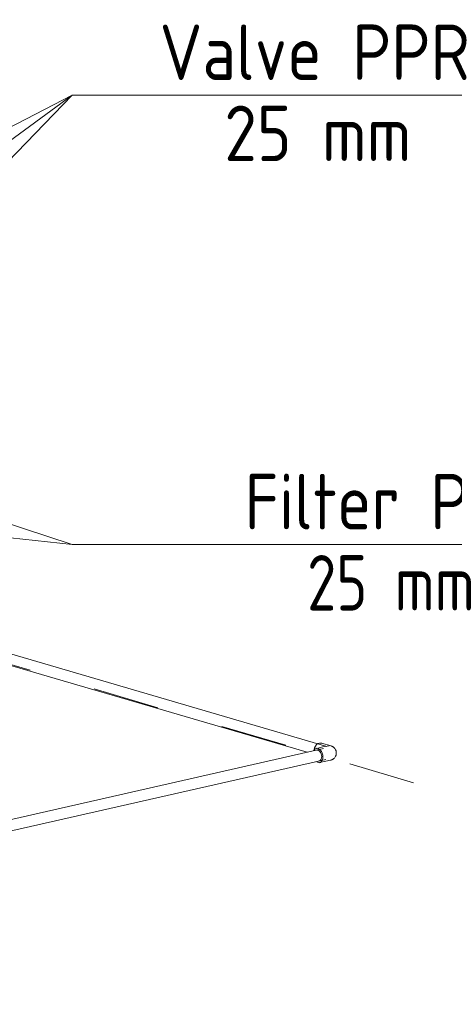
# Model space of a CAD drawing. Header units: millimetres. Extents: x 37081 to 77972, y -4495 to 22354.
# Tile 75 of 109: x 65290 to 66269, y 12915 to 15132. Entities that reach past the tile are written whole.
import ezdxf

# ---------------------------------------------------------------- set-up
doc = ezdxf.new("R2010")
doc.units = ezdxf.units.MM
doc.linetypes.add('ADSK_Скрыто', pattern=[300, 150, -150])
for name, color, linetype, lineweight in [('G-____-____-SYMB', 111, 'ADSK_Скрыто', 20), ('P-PIPE-____-IDEN', 2, 'Continuous', 20), ('P-PIPE-____-OTLN', 3, 'Continuous', 20)]:
    doc.layers.add(name, color=color, linetype=linetype, lineweight=lineweight)
doc.styles.add('GOST Common_1', font='GOST_Common.ttf', dxfattribs={"width": 0.9, "height": 125})

# ---------------------------------------------------------------- blocks, each defined once
blk = doc.blocks.new('ADSK_Полипропилен_Отвод - Универсальный-V155-_3D_ копия 2 копия 1')
at = {"layer": 'P-PIPE-____-OTLN', "color": 150}
for p, q in [((7362.2, 13496.7), (7340.4, 13503.1)), ((7349.7, 13496), (7329.1, 13491.3)), ((7336.4, 13459.2), (7361.2, 13464.8))]:
    blk.add_line(p, q, dxfattribs=at)
for points in [[(7323.5, 13486.3, 0), (7323.8, 13488.7, 0), (7325, 13492.8, 0), (7327, 13496.5, 0), (7329.6, 13499.7, 0), (7332.5, 13501.9, 0), (7335.8, 13503.2, 0), (7339, 13503.4, 0), (7341.5, 13502.7, 0)], [(7343.7, 13472, 0), (7343.3, 13476.3, 0), (7342.2, 13480.4, 0), (7340.5, 13484.3, 0), (7338.2, 13487.4, 0), (7335.6, 13489.8, 0), (7332.8, 13491.2, 0), (7330, 13491.5, 0), (7327.3, 13490.6, 0), (7325.1, 13488.8, 0), (7323.3, 13486, 0)], [(7330, 13487.4, 0), (7330.6, 13487.5, 0), (7332.8, 13487.3, 0)], [(7332.8, 13487.3, 0), (7334.9, 13486.3, 0), (7336.9, 13484.5, 0), (7338.6, 13482.1, 0), (7339.9, 13479.2, 0), (7340.7, 13476, 0), (7341, 13472.8, 0), (7340.7, 13469.8, 0), (7339.9, 13467.1, 0), (7338.6, 13465, 0), (7336.9, 13463.6, 0), (7334.9, 13463, 0)], [(7348.7, 13495.8, 0), (7353.1, 13496.6, 0), (7357.6, 13496.8, 0)], [(7362.2, 13496.7, 0), (7362.6, 13496.6, 0), (7362.9, 13496.5, 0), (7363.4, 13496.3, 0), (7363.8, 13496.1, 0), (7364.3, 13495.9, 0), (7364.9, 13495.7, 0), (7365.5, 13495.3, 0), (7366.1, 13495, 0), (7366.9, 13494.5, 0), (7367.7, 13493.9, 0), (7368.5, 13493.2, 0), (7369.5, 13492.3, 0), (7370.5, 13491.1, 0), (7371.5, 13489.7, 0), (7372.5, 13487.9, 0), (7373.3, 13485.8, 0), (7373.8, 13483.5, 0), (7374, 13481, 0), (7373.9, 13478.4, 0), (7373.3, 13476.1, 0), (7372.5, 13474, 0), (7371.6, 13472.2, 0), (7370.6, 13470.7, 0), (7369.6, 13469.6, 0), (7368.6, 13468.6, 0), (7367.7, 13467.9, 0), (7366.9, 13467.3, 0), (7366.2, 13466.8, 0), (7365.5, 13466.4, 0), (7364.9, 13466.1, 0), (7364.3, 13465.8, 0), (7363.8, 13465.6, 0), (7363.4, 13465.4, 0), (7363, 13465.3, 0), (7362.6, 13465.2, 0), (7362.2, 13465, 0), (7361.9, 13464.9, 0), (7361.6, 13464.9, 0), (7361.3, 13464.8, 0), (7361.2, 13464.8, 0)], [(7328.7, 13461.6, 0), (7330, 13460.7, 0), (7332.8, 13459.3, 0), (7335.6, 13459, 0), (7338.2, 13459.8, 0), (7340.5, 13461.7, 0), (7342.2, 13464.5, 0), (7343.3, 13468, 0), (7343.7, 13472, 0)]]:
    blk.add_polyline3d(points, dxfattribs=at)
blk = doc.blocks.new('ADSK_M_Арматура трубопроводов - ADSK_Наименование_Диаметр условный_15-1637255-_3D_ копия 2 копия 1')
at = {"layer": 'P-PIPE-____-IDEN'}
blk.add_line((6952.8, 14962.4), (7702.8, 14962.4), dxfattribs=at)

msp = doc.modelspace()

# ---------------------------------------------------------------- linework, layer by layer
at = {"layer": 'G-____-____-SYMB'}
msp.add_line((63730.2, 14131.7), (71871.2, 11744.1), dxfattribs=at)
at = {"layer": 'P-PIPE-____-IDEN'}
for p, q in [((64293.8, 14381.7), (65407.9, 14962.4)), ((64380.4, 14209.2), (65407.9, 14962.4)), ((64538.2, 14066.4), (65407.9, 14962.4)), ((65407.9, 14962.4), (65581.9, 14962.4)), ((65407.9, 14962.4), (65581.9, 14962.4)), ((65407.9, 14962.4), (65581.9, 14962.4)), ((64353, 14294.5), (65407.9, 13950.5)), ((64451.4, 14051.1), (65407.9, 13950.5)), ((65407.9, 13950.5), (65767.5, 13950.5)), ((65407.9, 13950.5), (65767.5, 13950.5))]:
    msp.add_line(p, q, dxfattribs=at)
at = {"layer": 'P-PIPE-____-OTLN', "color": 150}
for p, q in [((65981.6, 13495.4), (64613.4, 13896.7)), ((64606.3, 13872.7), (65937.1, 13482.4)), ((65974.1, 13490.8), (61529.6, 12481.8)), ((61572.1, 12465.8), (65979.7, 13466.5))]:
    msp.add_line(p, q, dxfattribs=at)

# ---------------------------------------------------------------- block references
at = {"layer": 'P-PIPE-____-IDEN'}
for p in [(58629.1, 0), (58814.7, -1012)]:
    msp.add_blockref('ADSK_M_Арматура трубопроводов - ADSK_Наименование_Диаметр условный_15-1637255-_3D_ копия 2 копия 1', p, dxfattribs=at)
at = {"layer": 'P-PIPE-____-OTLN', "color": 150}
msp.add_blockref('ADSK_Полипропилен_Отвод - Универсальный-V155-_3D_ копия 2 копия 1', (58629.1, 0), dxfattribs=at)

# ---------------------------------------------------------------- texts
at = {"layer": 'P-PIPE-____-IDEN', "lineweight": 9, "char_height": 125, "attachment_point": 1, "style": 'GOST Common_1'}
for s, insert, width in [('Valve PPR', (65604.9, 15121.3), 840.569), ('25 mm', (65750.9, 14938.6), 487.025), ('Filter PPR', (65796.6, 14109.4), 826.139), ('25 mm', (65936.5, 13926.6), 487.025)]:
    msp.add_mtext(s, dxfattribs=dict(at, insert=insert, width=width))

doc.saveas('drawing.dxf')
